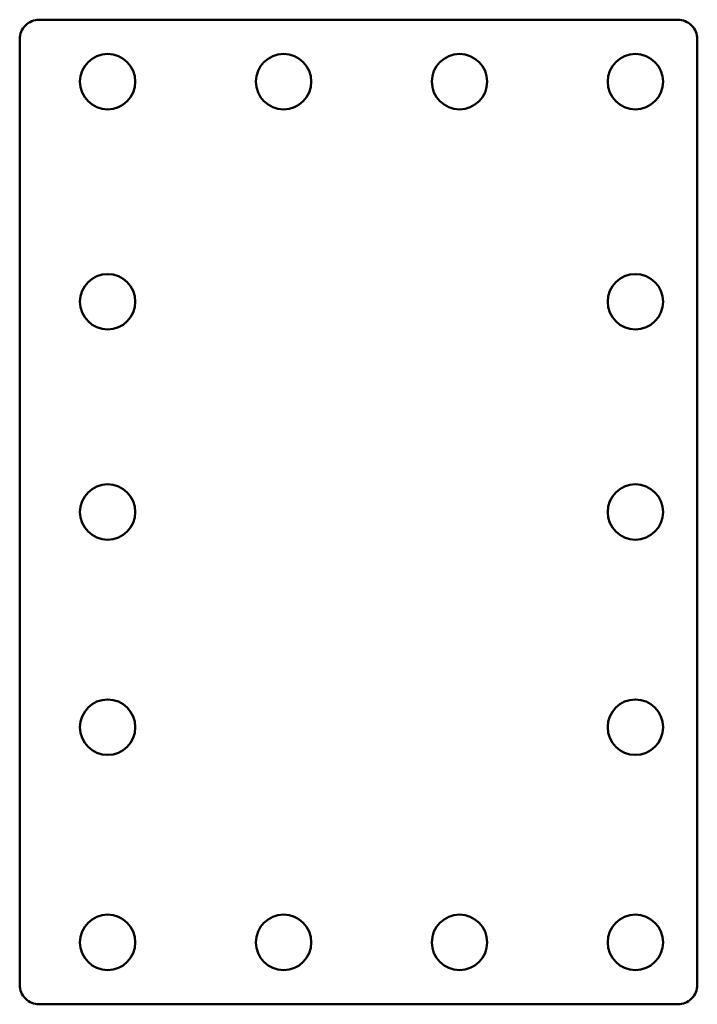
# Model space of a CAD drawing. Header units: millimetres. Extents: x 1 to 209, y 1 to 303.
import ezdxf

# ---------------------------------------------------------------- set-up
doc = ezdxf.new("R2010")
doc.units = ezdxf.units.MM
doc.layers.add('IV_INTERIOR_PROFILES', color=7, linetype='Continuous', lineweight=50)
doc.layers.add('IV_OUTER_PROFILE', color=7, linetype='Continuous', lineweight=50)

msp = doc.modelspace()

# ---------------------------------------------------------------- linework, layer by layer
at = {"layer": 'IV_INTERIOR_PROFILES'}
for centre in [(28.24, 284.24), (82.24, 284.24), (136.24, 284.24), (190.24, 284.24), (28.24, 216.74), (190.24, 216.74), (28.24, 152.24), (190.24, 152.24), (28.24, 86.24), (190.24, 86.24), (28.24, 20.24), (82.24, 20.24), (136.24, 20.24), (190.24, 20.24)]:
    msp.add_circle(centre, 8.5, dxfattribs=at)
at = {"layer": 'IV_OUTER_PROFILE', "flags": 128}
msp.add_lwpolyline([(7.24, 1.24, -0.414214), (1.24, 7.24), (1.24, 297.24, -0.414214), (7.24, 303.24), (203.24, 303.24, -0.414214), (209.24, 297.24), (209.24, 7.24, -0.414214), (203.24, 1.24)], format="xyb", close=True, dxfattribs=at)

doc.saveas('drawing.dxf')
